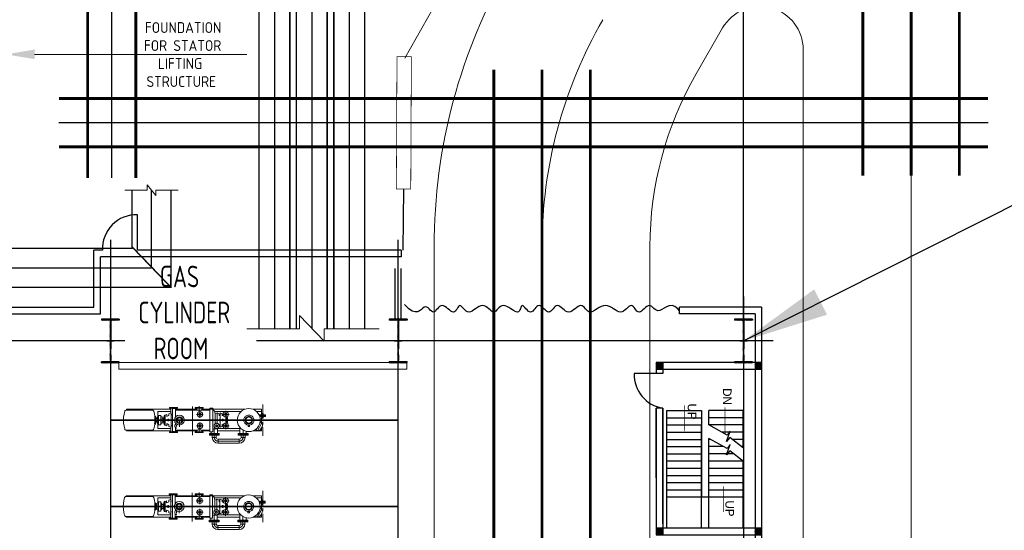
# Model space of a CAD drawing. Extents: x 18893 to 3351893, y -610358 to 406739.
# Tile 113 of 256: x 2141935 to 2176146, y 17060 to 34790. Entities that reach past the tile are written whole.
import ezdxf

# ---------------------------------------------------------------- set-up
doc = ezdxf.new("R2010")
doc.units = 0
doc.header["$LTSCALE"] = 800
doc.header["$MEASUREMENT"] = 0
doc.set_wipeout_variables(frame=1)
for name, pattern in [('CENTER', [2, 1.25, -0.25, 0.25, -0.25]), ('CENTER2', [1.125, 0.75, -0.125, 0.125, -0.125]), ('CONTINOUS', [0]), ('GTCHAIN', [24, 16, -3.2, 1.6, -3.2]), ('GTDASH', [12, 8, -4]), ('GTDOT', [6, 1.6, -4.4]), ('HIDDEN', [0.375, 0.25, -0.125])]:
    doc.linetypes.add(name, pattern=pattern)
doc.layers.get('0').update_dxf_attribs({"linetype": 'CONTINUOUS'})
for name, color, linetype in [('0-7-COL', 2, 'CENTER'), ('CENTER', 2, 'CENTER'), ('COL', 1, 'CENTER'), ('fencing', 6, 'CONTINUOUS'), ('GRID', 8, 'CENTER'), ('KEY PLAN', 251, 'CONTINUOUS'), ('PIPE', 1, 'CONTINUOUS'), ('REV3', 2, 'CONTINUOUS'), ('WALL', 6, 'CONTINUOUS')]:
    doc.layers.add(name, color=color, linetype=linetype)
for name, color, linetype, lineweight in [('DIM', 4, 'CONTINUOUS', 13), ('EQPT', 8, 'CONTINUOUS', 9), ('TEXT', 3, 'CONTINUOUS', 15)]:
    doc.layers.add(name, color=color, linetype=linetype, lineweight=lineweight)
doc.styles.add('HTX11', font='O8111901')
doc.styles.add('ROMANS', font='ISO9.shx', dxfattribs={"width": 0.8})
doc.styles.get("Standard").update_dxf_attribs({"font": 'ISO9'})
doc.linetypes.add('FENCELINE2', pattern='A,0.25,-0.1,[132,ltypeshp.shx,S=0.1,R=0,X=-0.1,Y=0],-0.1,1', length=1.45)
doc.dimstyles.get("Standard").update_dxf_attribs({"dimtxt": 0.18, "dimasz": 0.18, "dimexe": 0.18, "dimexo": 0.0625, "dimgap": 0.09, "dimtad": 0, "dimtih": 1, "dimtoh": 1, "dimdec": 4, "dimzin": 0, "dimdsep": 46, "dimtxsty": 'Standard', "dimcen": 0.09, "dimadec": 0, "dimazin": 0, "dimtfac": 1, "dimtdec": 4, "dimtofl": 0, "dimtmove": 0, "dimatfit": 3, "dimfxl": 0, "dimtolj": 1, "dimtzin": 0, "dimarcsym": 0})
pattern_1 = [(225, (987345.39, 1095521.387), (-22.097087, 22.097087), [])]
pattern_2 = [(225, (990776.214, 1095521.387), (-22.097087, 22.097087), [])]

# ---------------------------------------------------------------- blocks, each defined once
blk = doc.blocks.new('A$C3C7577A7')
blk.add_line((0, 0), (0, -43197))
blk = doc.blocks.new('A$C41E52089')
at = {"layer": 'COL'}
h = blk.add_hatch(dxfattribs=at)
h.set_pattern_fill('ANSI31', color=256, scale=100, style=0)
h.paths.add_polyline_path([(310, -720), (0, -720), (0, -760), (310, -760)])
h.paths.add_polyline_path([(0, -720), (-310, -720), (-310, -760), (0, -760)])
h.paths.add_polyline_path([(0, 0), (-13, 0), (-13, -720), (0, -720)])
h.paths.add_polyline_path([(0, 720), (-13, 720), (-13, 0), (0, 0)])
h.paths.add_polyline_path([(12, 0), (0, 0), (0, -720), (12, -720)])
h.paths.add_polyline_path([(12, 720), (0, 720), (0, 0), (12, 0)])
h.paths.add_polyline_path([(310, 760), (0, 760), (0, 720), (12, 720), (310, 720)])
h.paths.add_polyline_path([(0, 760), (-310, 760), (-310, 720), (0, 720)])
for p, q in [((-310, 760), (310, 760)), ((-310, 760), (-310, 720)), ((-310, 720), (310, 720)), ((-13, -720), (-13, 720)), ((12, -720), (12, 720)), ((310, 760), (310, 720)), ((-310, -720), (310, -720)), ((-310, -760), (-310, -720)), ((-310, -760), (310, -760)), ((310, -760), (310, -720))]:
    blk.add_line(p, q, dxfattribs=at)
at = {"layer": 'COL', "color": 2}
for p, q in [((0, -800), (0, 800)), ((123, 0), (-123, 0))]:
    blk.add_line(p, q, dxfattribs=at)
blk = doc.blocks.new('new block')
at = {"layer": 'EQPT'}
for p, q in [((16080, 77738), (15341, 77738)), ((15341, 77598), (15341, 77738)), ((16080, 77598), (16080, 77738)), ((16080, 77598), (16080, 77738)), ((14927, 77327), (14851, 77303)), ((15004, 77336), (14927, 77327)), ((15080, 77330), (15004, 77336)), ((15039, 77436), (15039, 77465)), ((15039, 77465), (15382, 77465)), ((15382, 77436), (15039, 77436)), ((15153, 77310), (15080, 77330)), ((15140, 77465), (15140, 77545)), ((15281, 77545), (15140, 77545)), ((15281, 77465), (15281, 77545)), ((16080, 77598), (15341, 77598)), ((15382, 77465), (15382, 77436)), ((16039, 77436), (16039, 77465)), ((16039, 77465), (16382, 77465)), ((16382, 77436), (16039, 77436)), ((16140, 77545), (16280, 77545)), ((16140, 77465), (16140, 77545)), ((16280, 77465), (16280, 77545)), ((16320, 77346), (16361, 77346)), ((16361, 77346), (16361, 76526)), ((16382, 77465), (16382, 77436)), ((17564, 77342), (17561, 77342)), ((17561, 77190), (17561, 77342)), ((17582, 77340), (17564, 77342)), ((17588, 77340), (17582, 77340)), ((17606, 77337), (17588, 77340)), ((17631, 77336), (17606, 77337)), ((17657, 77337), (17631, 77336)), ((17661, 77338), (17657, 77337)), ((17661, 76534), (17661, 77338)), ((14539, 77130), (14534, 77089)), ((14534, 77089), (14536, 77070)), ((14536, 77070), (14545, 77053)), ((14551, 77171), (14539, 77130)), ((14545, 77053), (14560, 77041)), ((14552, 77172), (14551, 77171)), ((14570, 77208), (14552, 77172)), ((14714, 77309), (14555, 77032)), ((14555, 77032), (14606, 77002)), ((14872, 77311), (14567, 77311)), ((14567, 77311), (14567, 77231)), ((14567, 77231), (14585, 77231)), ((14567, 77231), (14567, 77202)), ((14567, 77025), (14567, 76842)), ((14593, 77242), (14570, 77208)), ((14622, 77273), (14593, 77243)), ((14593, 77243), (14593, 77242)), ((14606, 77002), (14624, 77032)), ((14617, 77005), (14611, 76930)), ((14637, 77078), (14617, 77005)), ((14655, 77299), (14622, 77273)), ((14672, 77148), (14637, 77078)), ((14673, 77307), (14655, 77299)), ((14720, 77211), (14672, 77148)), ((14692, 77307), (14673, 77307)), ((14710, 77301), (14692, 77307)), ((14766, 77279), (14714, 77309)), ((14781, 77263), (14720, 77211)), ((14734, 77223), (14766, 77279)), ((14738, 77231), (14742, 77231)), ((14851, 77303), (14781, 77263)), ((14841, 76981), (14837, 76955)), ((14850, 77006), (14841, 76981)), ((14841, 76981), (14841, 76981)), ((14841, 76981), (14841, 76981)), ((14841, 76981), (14841, 76981)), ((14841, 76981), (14841, 76981)), ((14841, 76981), (14841, 76981)), ((14841, 76981), (14841, 76981)), ((14841, 76981), (14841, 76981)), ((14841, 76981), (14841, 76981)), ((14841, 76981), (14841, 76981)), ((14863, 77030), (14850, 77006)), ((14880, 77052), (14863, 77030)), ((14900, 77071), (14880, 77052)), ((14897, 76989), (14892, 76975)), ((14905, 77003), (14897, 76989)), ((14923, 77087), (14900, 77071)), ((14915, 77016), (14905, 77003)), ((14911, 76983), (14906, 76970)), ((14918, 76995), (14911, 76983)), ((14926, 77028), (14915, 77016)), ((14926, 77007), (14918, 76995)), ((14948, 77099), (14923, 77087)), ((14939, 77039), (14926, 77028)), ((14936, 77017), (14926, 77007)), ((14948, 77026), (14936, 77017)), ((14954, 77047), (14939, 77039)), ((14975, 77107), (14948, 77099)), ((14961, 77034), (14948, 77026)), ((14969, 77054), (14954, 77047)), ((14974, 77040), (14961, 77034)), ((14985, 77058), (14969, 77054)), ((14988, 77044), (14974, 77040)), ((15003, 77111), (14975, 77107)), ((14985, 77111), (14985, 77161)), ((14985, 77161), (15035, 77161)), ((15010, 77111), (14985, 77111)), ((15002, 77061), (14985, 77058)), ((15003, 77046), (14988, 77044)), ((15018, 77061), (15002, 77061)), ((15030, 77110), (15003, 77111)), ((15017, 77046), (15003, 77046)), ((15035, 77111), (15011, 77111)), ((15031, 77044), (15017, 77046)), ((15034, 77059), (15018, 77061)), ((15056, 77105), (15030, 77110)), ((15044, 77040), (15031, 77044)), ((15049, 77055), (15034, 77059)), ((15035, 77161), (15035, 77111)), ((15057, 77035), (15044, 77040)), ((15064, 77049), (15049, 77055)), ((15081, 77096), (15056, 77105)), ((15070, 77029), (15057, 77035)), ((15078, 77041), (15064, 77049)), ((15081, 77020), (15070, 77029)), ((15091, 77032), (15078, 77041)), ((15105, 77083), (15081, 77096)), ((15092, 77010), (15081, 77020)), ((15103, 77020), (15091, 77032)), ((15101, 76998), (15092, 77010)), ((15108, 76986), (15101, 76998)), ((15113, 77007), (15103, 77020)), ((15127, 77067), (15105, 77083)), ((15114, 76972), (15108, 76986)), ((15122, 76993), (15113, 77007)), ((15128, 76977), (15122, 76993)), ((15146, 77047), (15127, 77067)), ((15133, 76961), (15128, 76977)), ((15162, 77023), (15146, 77047)), ((15223, 77275), (15153, 77310)), ((15174, 76998), (15162, 77023)), ((15182, 76971), (15174, 76998)), ((15286, 77226), (15223, 77275)), ((15338, 77165), (15286, 77226)), ((16101, 77311), (15320, 77311)), ((15320, 77231), (15808, 77231)), ((15377, 77095), (15338, 77165)), ((15402, 77020), (15377, 77095)), ((15410, 76942), (15402, 77020)), ((15693, 77136), (15932, 77136)), ((15765, 77054), (15752, 77006)), ((15752, 77006), (15752, 76866)), ((15782, 77045), (15782, 76824)), ((15812, 77255), (15812, 77016)), ((15812, 76991), (15812, 76978)), ((15812, 76978), (15812, 76894)), ((15815, 77231), (16101, 77231)), ((15876, 77066), (15936, 77098)), ((15903, 77111), (15911, 77111)), ((15911, 77111), (15936, 77120)), ((15911, 77105), (15911, 77111)), ((15911, 77101), (15911, 77105)), ((15911, 77101), (15911, 77090)), ((15911, 77090), (15911, 77084)), ((15936, 77158), (16011, 77186)), ((15936, 77098), (15936, 77158)), ((16011, 77186), (16011, 76686)), ((16011, 77084), (16037, 77098)), ((16037, 77158), (16047, 77161)), ((16037, 77098), (16037, 77158)), ((16262, 77236), (16101, 77236)), ((16101, 77236), (16103, 77220)), ((16112, 77160), (16112, 77111)), ((16112, 77160), (16112, 77111)), ((16112, 76686), (16112, 77050)), ((16112, 76686), (16112, 77050)), ((16189, 77068), (16179, 77061)), ((16182, 77063), (16184, 76985)), ((16184, 76985), (16183, 76974)), ((16262, 76526), (16262, 77300)), ((16647, 77311), (16361, 77311)), ((16361, 77286), (16647, 77286)), ((16592, 77136), (16831, 77136)), ((16711, 77255), (16711, 77016)), ((17547, 77311), (16815, 77311)), ((16815, 77286), (17547, 77286)), ((17681, 77123), (17671, 77121)), ((17699, 77129), (17681, 77123)), ((17702, 77131), (17699, 77129)), ((17711, 77133), (17702, 77131)), ((17711, 76689), (17711, 77182)), ((18167, 77311), (17715, 77311)), ((17715, 77231), (18167, 77231)), ((17786, 77158), (17715, 77184)), ((17786, 77158), (17786, 77098)), ((17786, 77098), (17861, 77058)), ((17861, 77058), (17861, 77130)), ((17912, 77111), (17861, 77130)), ((17942, 77111), (17912, 77111)), ((17912, 77105), (17912, 77111)), ((17912, 77101), (17912, 77105)), ((17912, 77090), (17912, 77101)), ((17912, 77081), (17912, 77090)), ((17912, 77065), (17912, 77081)), ((17912, 77053), (17912, 77065)), ((17912, 77032), (17912, 77053)), ((17912, 77018), (17912, 77032)), ((17912, 76991), (17912, 77018)), ((17912, 76978), (17912, 76991)), ((17912, 76894), (17912, 76978)), ((17942, 76761), (17942, 77111)), ((17942, 77111), (17972, 77006)), ((17972, 76999), (17971, 77001)), ((17971, 77001), (17972, 77001)), ((18026, 77006), (17972, 77006)), ((17972, 77006), (17972, 77003)), ((17972, 77006), (17972, 77001)), ((17972, 76999), (17972, 76965)), ((17972, 76996), (17972, 76971)), ((18066, 77061), (18026, 77046)), ((18026, 77046), (18026, 76826)), ((18107, 77096), (18066, 77096)), ((18066, 77096), (18066, 76776)), ((18107, 77096), (18146, 77096)), ((18146, 77096), (18146, 76776)), ((18186, 77046), (18146, 77061)), ((19266, 77311), (18167, 77311)), ((18167, 77231), (18167, 77053)), ((18186, 76826), (18186, 77046)), ((18186, 76986), (18236, 76986)), ((18257, 77036), (18227, 77036)), ((18227, 77036), (18227, 76986)), ((18257, 76996), (18236, 76996)), ((18236, 76996), (18236, 76876)), ((18276, 77076), (18257, 77076)), ((18257, 77076), (18257, 76796)), ((18276, 77076), (18286, 77142)), ((18276, 77073), (18276, 77076)), ((18276, 77071), (18276, 77073)), ((18276, 77066), (18276, 77071)), ((18276, 77017), (18286, 77068)), ((18276, 77057), (18276, 77066)), ((18276, 77052), (18276, 77057)), ((18276, 77052), (18276, 77042)), ((18276, 77042), (18276, 77035)), ((18276, 77035), (18276, 77025)), ((18276, 77025), (18276, 77017)), ((18276, 77017), (18276, 77006)), ((18276, 77006), (18276, 76993)), ((18276, 76993), (18276, 76983)), ((18276, 76983), (18276, 76978)), ((18276, 76978), (18276, 76972)), ((18309, 77243), (18286, 77142)), ((18318, 77260), (18309, 77243)), ((18331, 77274), (18318, 77260)), ((18348, 77283), (18331, 77274)), ((18366, 77286), (18348, 77283)), ((18366, 77286), (19266, 77286)), ((19266, 77286), (19266, 77311)), ((19266, 77286), (19285, 77283)), ((19285, 77283), (19302, 77274)), ((19302, 77274), (19315, 77260)), ((19315, 77260), (19323, 77243)), ((19323, 77243), (19347, 77142)), ((19347, 77142), (19362, 77039)), ((19362, 77038), (19367, 76936)), ((14567, 76730), (14567, 76641)), ((14742, 76641), (14567, 76641)), ((14567, 76641), (14567, 76561)), ((14611, 76930), (14619, 76852)), ((14619, 76852), (14644, 76777)), ((14644, 76777), (14683, 76706)), ((14683, 76706), (14735, 76646)), ((14735, 76646), (14798, 76597)), ((14837, 76955), (14836, 76928)), ((14836, 76928), (14839, 76901)), ((14839, 76901), (14847, 76874)), ((14847, 76874), (14859, 76848)), ((14859, 76848), (14875, 76825)), ((14875, 76825), (14894, 76805)), ((14888, 76959), (14886, 76943)), ((14886, 76943), (14886, 76927)), ((14886, 76927), (14888, 76911)), ((14892, 76975), (14888, 76959)), ((14888, 76911), (14893, 76894)), ((14892, 76975), (14892, 76975)), ((14892, 76975), (14892, 76975)), ((14892, 76975), (14892, 76975)), ((14892, 76975), (14892, 76975)), ((14892, 76975), (14892, 76975)), ((14892, 76975), (14892, 76975)), ((14892, 76975), (14892, 76975)), ((14892, 76975), (14892, 76975)), ((14892, 76975), (14892, 76975)), ((14892, 76975), (14892, 76975)), ((14893, 76894), (14899, 76879)), ((14894, 76805), (14916, 76788)), ((14899, 76879), (14908, 76865)), ((14902, 76956), (14901, 76942)), ((14901, 76942), (14901, 76928)), ((14901, 76928), (14903, 76914)), ((14906, 76970), (14902, 76956)), ((14903, 76914), (14907, 76900)), ((14907, 76900), (14912, 76886)), ((14908, 76865), (14918, 76852)), ((14912, 76886), (14920, 76873)), ((14916, 76788), (14940, 76776)), ((14918, 76852), (14930, 76840)), ((14920, 76873), (14929, 76862)), ((14929, 76862), (14940, 76852)), ((14930, 76840), (14943, 76831)), ((14940, 76852), (14951, 76843)), ((14940, 76776), (14965, 76767)), ((14943, 76831), (14957, 76823)), ((14951, 76843), (14964, 76836)), ((14957, 76823), (14972, 76817)), ((14964, 76836), (14976, 76831)), ((14965, 76767), (14991, 76762)), ((14972, 76817), (14987, 76813)), ((14976, 76831), (14990, 76828)), ((14987, 76813), (15003, 76811)), ((14990, 76828), (15004, 76826)), ((14991, 76762), (15018, 76761)), ((15003, 76811), (15019, 76811)), ((15004, 76826), (15018, 76826)), ((15018, 76826), (15033, 76828)), ((15018, 76761), (15046, 76764)), ((15019, 76811), (15036, 76813)), ((15033, 76828), (15047, 76832)), ((15036, 76813), (15052, 76818)), ((15046, 76764), (15073, 76772)), ((15047, 76832), (15060, 76838)), ((15052, 76818), (15067, 76825)), ((15060, 76838), (15073, 76845)), ((15067, 76825), (15082, 76833)), ((15073, 76845), (15085, 76855)), ((15073, 76772), (15098, 76784)), ((15082, 76833), (15095, 76843)), ((15085, 76855), (15095, 76865)), ((15095, 76865), (15103, 76877)), ((15095, 76843), (15106, 76855)), ((15098, 76784), (15121, 76800)), ((15103, 76877), (15110, 76889)), ((15106, 76855), (15116, 76869)), ((15110, 76889), (15115, 76902)), ((15118, 76958), (15114, 76972)), ((15115, 76902), (15119, 76915)), ((15115, 76902), (15115, 76902)), ((15115, 76902), (15115, 76902)), ((15115, 76902), (15115, 76902)), ((15115, 76902), (15115, 76902)), ((15115, 76902), (15115, 76902)), ((15115, 76902), (15115, 76902)), ((15115, 76902), (15115, 76902)), ((15115, 76902), (15115, 76902)), ((15115, 76902), (15115, 76902)), ((15115, 76902), (15115, 76902)), ((15115, 76902), (15115, 76902)), ((15115, 76902), (15115, 76902)), ((15115, 76902), (15115, 76902)), ((15115, 76902), (15115, 76902)), ((15115, 76902), (15115, 76902)), ((15115, 76902), (15115, 76902)), ((15115, 76902), (15115, 76902)), ((15115, 76902), (15115, 76902)), ((15115, 76902), (15115, 76902)), ((15115, 76902), (15115, 76902)), ((15115, 76902), (15115, 76902)), ((15115, 76902), (15115, 76902)), ((15116, 76869), (15124, 76883)), ((15120, 76944), (15118, 76958)), ((15119, 76915), (15120, 76929)), ((15120, 76929), (15120, 76944)), ((15121, 76800), (15141, 76820)), ((15124, 76883), (15129, 76897)), ((15129, 76897), (15133, 76912)), ((15129, 76897), (15129, 76897)), ((15129, 76897), (15129, 76897)), ((15129, 76897), (15129, 76897)), ((15129, 76897), (15129, 76897)), ((15129, 76897), (15129, 76897)), ((15129, 76897), (15129, 76897)), ((15129, 76897), (15129, 76897)), ((15129, 76897), (15129, 76897)), ((15129, 76897), (15129, 76897)), ((15129, 76897), (15129, 76897)), ((15135, 76945), (15133, 76961)), ((15133, 76912), (15135, 76928)), ((15135, 76928), (15135, 76945)), ((15141, 76820), (15158, 76842)), ((15158, 76842), (15171, 76866)), ((15171, 76866), (15179, 76891)), ((15179, 76891), (15184, 76917)), ((15179, 76891), (15179, 76891)), ((15179, 76891), (15179, 76891)), ((15179, 76891), (15179, 76891)), ((15179, 76891), (15179, 76891)), ((15179, 76891), (15179, 76891)), ((15179, 76891), (15179, 76891)), ((15179, 76891), (15179, 76891)), ((15179, 76891), (15179, 76891)), ((15179, 76891), (15179, 76891)), ((15185, 76944), (15182, 76971)), ((15184, 76917), (15185, 76944)), ((15240, 76608), (15301, 76661)), ((15812, 76641), (15279, 76641)), ((15301, 76661), (15349, 76723)), ((15349, 76723), (15384, 76793)), ((15384, 76793), (15404, 76866)), ((15404, 76866), (15410, 76942)), ((15404, 76866), (15404, 76866)), ((15404, 76866), (15404, 76866)), ((15404, 76866), (15404, 76866)), ((15404, 76866), (15404, 76866)), ((15404, 76866), (15404, 76866)), ((15404, 76866), (15404, 76866)), ((15404, 76866), (15404, 76866)), ((15404, 76866), (15404, 76866)), ((15404, 76866), (15404, 76866)), ((15404, 76866), (15404, 76866)), ((15404, 76866), (15404, 76866)), ((15404, 76866), (15404, 76866)), ((15404, 76866), (15404, 76866)), ((15404, 76866), (15404, 76866)), ((15404, 76866), (15404, 76866)), ((15404, 76866), (15404, 76866)), ((15693, 76736), (15932, 76736)), ((15752, 76866), (15766, 76816)), ((15812, 76894), (15812, 76880)), ((15812, 76880), (15812, 76854)), ((15812, 76616), (15812, 76856)), ((15812, 76854), (15812, 76840)), ((16202, 76641), (15819, 76641)), ((15936, 76774), (15882, 76803)), ((15898, 76966), (15932, 76966)), ((15898, 76936), (15898, 76966)), ((15898, 76906), (15898, 76936)), ((15932, 76906), (15898, 76906)), ((15907, 76761), (15911, 76761)), ((15911, 76966), (15911, 76906)), ((15911, 76782), (15911, 76771)), ((15911, 76771), (15911, 76767)), ((15911, 76766), (15911, 76761)), ((15911, 76761), (15936, 76751)), ((15932, 76966), (15932, 76906)), ((15936, 76714), (15936, 76774)), ((16011, 76686), (15936, 76714)), ((16032, 76966), (16011, 76966)), ((16011, 76906), (16032, 76906)), ((16037, 76774), (16011, 76787)), ((16032, 76906), (16032, 76966)), ((16037, 76714), (16037, 76774)), ((16037, 76714), (16112, 76686)), ((16185, 76713), (16112, 76686)), ((16183, 76974), (16183, 76936)), ((16183, 76936), (16183, 76898)), ((16183, 76898), (16184, 76886)), ((16184, 76886), (16183, 76862)), ((16183, 76862), (16184, 76839)), ((16184, 76839), (16183, 76827)), ((16183, 76827), (16184, 76797)), ((16184, 76797), (16184, 76795)), ((16184, 76795), (16184, 76768)), ((16184, 76768), (16184, 76762)), ((16184, 76762), (16184, 76746)), ((16184, 76746), (16184, 76735)), ((16184, 76735), (16184, 76729)), ((16184, 76729), (16184, 76719)), ((16184, 76719), (16184, 76718)), ((16184, 76718), (16184, 76714)), ((16205, 76629), (16184, 76714)), ((16184, 76714), (16185, 76713)), ((16592, 76736), (16831, 76736)), ((16711, 76616), (16711, 76856)), ((17561, 76530), (17561, 76838)), ((17671, 76751), (17681, 76749)), ((17681, 76749), (17699, 76743)), ((17699, 76743), (17702, 76741)), ((17702, 76741), (17711, 76739)), ((17786, 76714), (17715, 76687)), ((17715, 76641), (18167, 76641)), ((17861, 76814), (17786, 76774)), ((17786, 76774), (17786, 76714)), ((17791, 76906), (17791, 76966)), ((17791, 76966), (17825, 76966)), ((17825, 76906), (17791, 76906)), ((17825, 76966), (17825, 76936)), ((17825, 76936), (17825, 76906)), ((17861, 76742), (17861, 76814)), ((17861, 76742), (17912, 76761)), ((17912, 76880), (17912, 76894)), ((17912, 76854), (17912, 76880)), ((17912, 76840), (17912, 76854)), ((17912, 76819), (17912, 76840)), ((17912, 76807), (17912, 76819)), ((17912, 76791), (17912, 76807)), ((17912, 76782), (17912, 76791)), ((17912, 76771), (17912, 76782)), ((17912, 76767), (17912, 76771)), ((17912, 76761), (17912, 76766)), ((17942, 76761), (17912, 76761)), ((17972, 76866), (17942, 76761)), ((17972, 76965), (17971, 76963)), ((17971, 76963), (17972, 76960)), ((17972, 76912), (17971, 76909)), ((17971, 76909), (17972, 76906)), ((17972, 76873), (17971, 76871)), ((17971, 76871), (17972, 76871)), ((17972, 76912), (17972, 76960)), ((17972, 76954), (17972, 76918)), ((17972, 76873), (17972, 76906)), ((17972, 76901), (17972, 76875)), ((17972, 76871), (17972, 76866)), ((17972, 76868), (17972, 76866)), ((17972, 76866), (18026, 76866)), ((18026, 76826), (18066, 76811)), ((18066, 76776), (18107, 76776)), ((18146, 76776), (18107, 76776)), ((18146, 76811), (18186, 76826)), ((18167, 76818), (18167, 76641)), ((18186, 76886), (18236, 76886)), ((18227, 76886), (18227, 76836)), ((18227, 76836), (18257, 76836)), ((18236, 76876), (18257, 76876)), ((18257, 76796), (18276, 76796)), ((18276, 76972), (18276, 76966)), ((18276, 76966), (18276, 76960)), ((18276, 76960), (18276, 76945)), ((18276, 76945), (18276, 76936)), ((18276, 76936), (18276, 76926)), ((18276, 76912), (18276, 76926)), ((18276, 76906), (18276, 76912)), ((18276, 76906), (18276, 76900)), ((18276, 76900), (18276, 76894)), ((18276, 76894), (18276, 76888)), ((18276, 76888), (18276, 76877)), ((18276, 76877), (18276, 76866)), ((18276, 76866), (18276, 76858)), ((18276, 76858), (18276, 76847)), ((18276, 76847), (18276, 76837)), ((18276, 76837), (18276, 76829)), ((18276, 76829), (18276, 76821)), ((18276, 76821), (18276, 76815)), ((18276, 76815), (18276, 76805)), ((18276, 76805), (18276, 76801)), ((18276, 76801), (18276, 76799)), ((18276, 76799), (18276, 76796)), ((18276, 76796), (18286, 76730)), ((18309, 76629), (18286, 76730)), ((19347, 76730), (19323, 76629)), ((19362, 76832), (19347, 76730)), ((19367, 76936), (19362, 76834)), ((19362, 76834), (19362, 76832)), ((14567, 76561), (14872, 76561)), ((14798, 76597), (14868, 76562)), ((14868, 76562), (14941, 76542)), ((14941, 76542), (15017, 76536)), ((15017, 76536), (15094, 76545)), ((15094, 76545), (15170, 76569)), ((15149, 76561), (16262, 76561)), ((15170, 76569), (15240, 76608)), ((16213, 76612), (16205, 76629)), ((16226, 76598), (16213, 76612)), ((16243, 76589), (16226, 76598)), ((16262, 76586), (16243, 76589)), ((16361, 76526), (16262, 76526)), ((16361, 76586), (16647, 76586)), ((16361, 76561), (16647, 76561)), ((16815, 76586), (17547, 76586)), ((16815, 76561), (17547, 76561)), ((17561, 76530), (17564, 76530)), ((17564, 76530), (17582, 76532)), ((17582, 76532), (17588, 76532)), ((17588, 76532), (17606, 76534)), ((17606, 76534), (17631, 76536)), ((17631, 76536), (17657, 76534)), ((17657, 76534), (17661, 76534)), ((17715, 76561), (18167, 76561)), ((18167, 76561), (19266, 76561)), ((18318, 76612), (18309, 76629)), ((18331, 76598), (18318, 76612)), ((18348, 76589), (18331, 76598)), ((18366, 76586), (18348, 76589)), ((18366, 76586), (19266, 76586)), ((19285, 76589), (19266, 76586)), ((19266, 76561), (19266, 76586)), ((19302, 76598), (19285, 76589)), ((19315, 76612), (19302, 76598)), ((19323, 76629), (19315, 76612))]:
    blk.add_line(p, q, dxfattribs=at)
at = {"layer": 'EQPT', "linetype": 'CENTER2', "ltscale": 4}
for p, q in [((16080, 77668), (15341, 77668)), ((15210, 77282), (15210, 77545)), ((16211, 77241), (16211, 77545)), ((14363, 76936), (19487, 76936))]:
    blk.add_line(p, q, dxfattribs=at)
at = {"layer": 'EQPT', "linetype": 'GTDASH'}
for p, q in [((15039, 77436), (15039, 77407)), ((15382, 77436), (15039, 77436)), ((15039, 77407), (15382, 77407)), ((15101, 77324), (15101, 77407)), ((15320, 77189), (15320, 77407)), ((15382, 77407), (15382, 77436)), ((16039, 77436), (16039, 77407)), ((16382, 77436), (16039, 77436)), ((16039, 77407), (16382, 77407)), ((16101, 77407), (16101, 77236)), ((16320, 77334), (16320, 77407)), ((16382, 77407), (16382, 77436)), ((16592, 77346), (16592, 77371)), ((16592, 77371), (16871, 77371)), ((16871, 77346), (16592, 77346)), ((16647, 77286), (16647, 77346)), ((16815, 77346), (16815, 77286)), ((16871, 77371), (16871, 77346)), ((17492, 77371), (17771, 77371)), ((17492, 77371), (17492, 77346)), ((17771, 77346), (17492, 77346)), ((17547, 77286), (17547, 77346)), ((17715, 77346), (17715, 77184)), ((17771, 77371), (17771, 77346)), ((16044, 77154), (16043, 77142)), ((16043, 77142), (16043, 77131)), ((16043, 77131), (16044, 77119)), ((16047, 77165), (16044, 77154)), ((16044, 77119), (16047, 77108)), ((16052, 77176), (16047, 77165)), ((16047, 77108), (16051, 77098)), ((16047, 77108), (16047, 77108)), ((16047, 77108), (16047, 77108)), ((16047, 77108), (16047, 77108)), ((16047, 77108), (16047, 77108)), ((16047, 77108), (16047, 77108)), ((16047, 77108), (16047, 77108)), ((16047, 77108), (16047, 77108)), ((16047, 77108), (16047, 77108)), ((16047, 77108), (16047, 77108)), ((16047, 77108), (16047, 77108)), ((16047, 77108), (16047, 77108)), ((16047, 77108), (16047, 77108)), ((16051, 77098), (16056, 77088)), ((16058, 77187), (16052, 77176)), ((16056, 77088), (16063, 77079)), ((16066, 77196), (16058, 77187)), ((16063, 77079), (16072, 77070)), ((16074, 77204), (16066, 77196)), ((16072, 77070), (16081, 77063)), ((16084, 77211), (16074, 77204)), ((16081, 77063), (16091, 77057)), ((16094, 77216), (16084, 77211)), ((16091, 77057), (16102, 77052)), ((16104, 77221), (16094, 77216)), ((16099, 77136), (16103, 77152)), ((16103, 77120), (16099, 77136)), ((16101, 77236), (16262, 77236)), ((16102, 77052), (16114, 77049)), ((16103, 77152), (16115, 77164)), ((16107, 77116), (16103, 77120)), ((16115, 77223), (16104, 77221)), ((16115, 77108), (16107, 77116)), ((16114, 77049), (16125, 77047)), ((16126, 77225), (16115, 77223)), ((16115, 77164), (16131, 77168)), ((16131, 77103), (16115, 77108)), ((16125, 77047), (16137, 77047)), ((16138, 77225), (16126, 77225)), ((16131, 77168), (16148, 77164)), ((16148, 77108), (16131, 77103)), ((16137, 77047), (16148, 77048)), ((16149, 77223), (16138, 77225)), ((16148, 77164), (16160, 77152)), ((16160, 77120), (16148, 77108)), ((16148, 77048), (16159, 77051)), ((16161, 77220), (16149, 77223)), ((16159, 77051), (16169, 77055)), ((16160, 77152), (16164, 77136)), ((16164, 77136), (16160, 77120)), ((16172, 77215), (16161, 77220)), ((16169, 77055), (16179, 77061)), ((16182, 77209), (16172, 77215)), ((16191, 77202), (16182, 77209)), ((16189, 77068), (16197, 77076)), ((16200, 77193), (16191, 77202)), ((16197, 77076), (16205, 77085)), ((16206, 77184), (16200, 77193)), ((16205, 77085), (16211, 77095)), ((16212, 77174), (16206, 77184)), ((16211, 77095), (16215, 77106)), ((16216, 77163), (16212, 77174)), ((16215, 77106), (16219, 77118)), ((16219, 77152), (16216, 77163)), ((16216, 77163), (16216, 77163)), ((16216, 77163), (16216, 77163)), ((16216, 77163), (16216, 77163)), ((16216, 77163), (16216, 77163)), ((16216, 77163), (16216, 77163)), ((16216, 77163), (16216, 77163)), ((16216, 77163), (16216, 77163)), ((16216, 77163), (16216, 77163)), ((16216, 77163), (16216, 77163)), ((16216, 77163), (16216, 77163)), ((16216, 77163), (16216, 77163)), ((16216, 77163), (16216, 77163)), ((16220, 77141), (16219, 77152)), ((16219, 77118), (16220, 77130)), ((16220, 77130), (16220, 77141)), ((16652, 77284), (16647, 77286)), ((16664, 77282), (16652, 77284)), ((16675, 77281), (16664, 77282)), ((16682, 77279), (16675, 77281)), ((16706, 77275), (16682, 77279)), ((16731, 77274), (16706, 77275)), ((16757, 77275), (16731, 77274)), ((16781, 77279), (16757, 77275)), ((16788, 77281), (16781, 77279)), ((16799, 77282), (16788, 77281)), ((16811, 77284), (16799, 77282)), ((16815, 77286), (16811, 77284)), ((17519, 77221), (17507, 77222)), ((17508, 77164), (17507, 77164)), ((17520, 77152), (17508, 77164)), ((17508, 77108), (17520, 77120)), ((17544, 77208), (17519, 77221)), ((17524, 77136), (17520, 77152)), ((17520, 77120), (17524, 77136)), ((17564, 77188), (17544, 77208)), ((17544, 77064), (17564, 77084)), ((17552, 77284), (17547, 77286)), ((17561, 77282), (17552, 77284)), ((17576, 77163), (17564, 77188)), ((17564, 77084), (17576, 77108)), ((17580, 77136), (17576, 77163)), ((17576, 77108), (17580, 77136)), ((17661, 77121), (17671, 77121)), ((17715, 77184), (17711, 77182)), ((14516, 76816), (14435, 76816)), ((14435, 76816), (14435, 76756)), ((14435, 76756), (14516, 76756)), ((14516, 76710), (14516, 76862)), ((14516, 76862), (14535, 76862)), ((14535, 76710), (14516, 76710)), ((14535, 76862), (14555, 76862)), ((14535, 76710), (14535, 76862)), ((14535, 76862), (14535, 76710)), ((14555, 76710), (14535, 76710)), ((14555, 76862), (14555, 76710)), ((14630, 76816), (14555, 76816)), ((14655, 76756), (14555, 76756)), ((17671, 76751), (17661, 76751)), ((17711, 76689), (17715, 76688)), ((17715, 76688), (17715, 76526)), ((16592, 76501), (16592, 76526)), ((16592, 76526), (16871, 76526)), ((16871, 76501), (16592, 76501)), ((16647, 76586), (16652, 76588)), ((16647, 76526), (16647, 76586)), ((16652, 76588), (16664, 76590)), ((16664, 76590), (16675, 76591)), ((16675, 76591), (16682, 76593)), ((16682, 76593), (16706, 76596)), ((16706, 76596), (16731, 76597)), ((16731, 76597), (16757, 76596)), ((16757, 76596), (16781, 76593)), ((16781, 76593), (16788, 76591)), ((16788, 76591), (16799, 76590)), ((16799, 76590), (16811, 76588)), ((16811, 76588), (16815, 76586)), ((16815, 76586), (16815, 76526)), ((16871, 76526), (16871, 76501)), ((17492, 76501), (17492, 76526)), ((17492, 76526), (17771, 76526)), ((17771, 76501), (17492, 76501)), ((17547, 76586), (17552, 76588)), ((17547, 76526), (17547, 76586)), ((17552, 76588), (17561, 76590)), ((17771, 76526), (17771, 76501))]:
    blk.add_line(p, q, dxfattribs=at)
at = {"layer": 'EQPT', "linetype": 'GTDOT'}
for p, q in [((16320, 77346), (16262, 77346)), ((16262, 77346), (16262, 77300)), ((16262, 77286), (16262, 76586)), ((16262, 76561), (16361, 76561))]:
    blk.add_line(p, q, dxfattribs=at)
at = {"layer": 'EQPT', "linetype": 'GTCHAIN'}
for p, q in [((16731, 77286), (16731, 77371)), ((17631, 77346), (17631, 77371)), ((17423, 76936), (17423, 77165)), ((14435, 76786), (14535, 76786)), ((14435, 76786), (14535, 76786)), ((14641, 76786), (14535, 76786)), ((14641, 76786), (14535, 76786)), ((16731, 76619), (16731, 76454)), ((17631, 76526), (17631, 76501))]:
    blk.add_line(p, q, dxfattribs=at)
at = {"layer": 'EQPT'}
for centre, radius in [((15812, 77136), 95.1), ((15812, 77136), 44.3), ((15812, 77136), 39.4), ((16711, 77136), 95.1), ((16711, 77136), 44.3), ((16711, 77136), 39.4), ((17423, 76936), 172), ((17423, 76936), 116), ((17423, 76936), 83), ((15812, 76736), 95.1), ((15812, 76736), 44.3), ((15812, 76736), 39.4), ((16711, 76736), 95.1), ((16711, 76736), 44.3), ((16711, 76736), 39.4)]:
    blk.add_circle(centre, radius, dxfattribs=at)
for centre, radius, start, end in [((15341, 77537), 200, 90.0871, 177.9762), ((16080, 77537), 200, 2.0238, 89.9129), ((15338, 77540), 58.1, 87.9279, 175.3303), ((16083, 77540), 58.1, 4.6697, 92.0721)]:
    blk.add_arc(centre, radius, start, end, dxfattribs=at)
at = {"layer": 'EQPT', "linetype": 'CENTER2', "ltscale": 4}
for centre, start, end in [((15341, 77537), 90.1064, 176.881), ((16080, 77537), 3.119, 89.8936)]:
    blk.add_arc(centre, 130, start, end, dxfattribs=at)
blk = doc.blocks.new('Stair-Unl. Bay')
at = {"layer": 'REV3', "linetype": 'Continuous'}
h = blk.add_hatch(dxfattribs=at)
h.set_pattern_fill('ANSI31', color=256, scale=250, angle=90, style=0)
h.set_pattern_definition(pattern_1)
h.paths.add_polyline_path([(862563, 874681), (862563, 874796), (862793, 874796), (862793, 874681)])
h = blk.add_hatch(dxfattribs=at)
h.set_pattern_fill('ANSI31', color=256, scale=250, angle=90, style=0)
h.set_pattern_definition(pattern_2)
h.paths.add_polyline_path([(865994, 874681), (865994, 874796), (866224, 874796), (866224, 874681)])
h = blk.add_hatch(dxfattribs=at)
h.set_pattern_fill('ANSI31', color=256, scale=250, angle=90, style=0)
h.set_pattern_definition(pattern_1)
h.paths.add_polyline_path([(862563, 874566), (862563, 874681), (862793, 874681), (862793, 874566)])
h = blk.add_hatch(dxfattribs=at)
h.set_pattern_fill('ANSI31', color=256, scale=250, angle=90, style=0)
h.set_pattern_definition(pattern_2)
h.paths.add_polyline_path([(865994, 874566), (865994, 874681), (866224, 874681), (866224, 874566)])
h = blk.add_hatch(dxfattribs=at)
h.set_pattern_fill('ANSI31', color=256, scale=250, angle=90, style=0)
h.set_pattern_definition([(225, (987345.39, 1089771.387), (-22.097087, 22.097087), [])])
h.paths.add_polyline_path([(862563, 868816), (862563, 869046), (862793, 869046), (862793, 868816)])
h = blk.add_hatch(dxfattribs=at)
h.set_pattern_fill('ANSI31', color=256, scale=250, angle=90, style=0)
h.set_pattern_definition([(225, (990776.214, 1089771.387), (-22.097087, 22.097087), [])])
h.paths.add_polyline_path([(865994, 868816), (865994, 869046), (866224, 869046), (866224, 868816)])
for p, q in [((862563, 874796), (862793, 874796)), ((865994, 874796), (866224, 874796)), ((862563, 874566), (862793, 874566)), ((865994, 874566), (866224, 874566)), ((864652, 873481), (864402, 873481))]:
    blk.add_line(p, q, dxfattribs=at)
at = {"layer": 'REV3', "linetype": 'Continuous', "flags": 128}
for points in [[(863885, 873083, 0, 150, 0), (863885, 873438, 25, 25, 0), (863885, 873997, 25, 25, 0)], [(863833, 871281, 0, 150, 0), (863833, 870927, 25, 25, 0), (863833, 870368, 25, 25, 0)], [(865241, 871216, 0, 150, 0), (865241, 870861, 25, 25, 0), (865241, 870303, 25, 25, 0)]]:
    blk.add_lwpolyline(points, format="xyseb", dxfattribs=at)
at = {"layer": 'WALL'}
for p, q in [((863202, 874566), (863202, 872244)), ((864402, 874566), (864402, 871446)), ((864652, 874566), (864652, 870981)), ((865852, 874566), (865852, 870481)), ((866224, 870395), (866224, 874418)), ((864402, 873481), (863202, 873481)), ((865852, 873481), (864652, 873481)), ((864402, 873231), (863202, 873231)), ((865852, 873231), (864652, 873231)), ((864402, 872981), (863202, 872981)), ((864402, 872731), (863202, 872731)), ((865852, 872981), (864652, 872981)), ((865852, 872731), (864652, 872731)), ((864402, 872481), (863202, 872481)), ((865852, 872481), (864652, 872481)), ((864402, 872231), (863202, 872231)), ((865852, 872231), (864652, 872231)), ((863202, 871779), (863202, 870481)), ((863202, 871731), (863263, 871731)), ((863535, 871981), (864402, 871981)), ((863888, 871731), (864402, 871731)), ((865852, 871981), (864652, 871981)), ((865852, 871731), (864652, 871731)), ((863202, 871481), (863580, 871481)), ((864339, 871481), (864402, 871481)), ((865852, 871481), (864652, 871481)), ((863202, 871231), (863952, 871231)), ((865852, 871231), (864652, 871231)), ((863202, 870981), (864402, 870981)), ((863202, 870731), (864402, 870731)), ((864402, 870981), (864402, 870481)), ((865852, 870981), (864652, 870981)), ((865852, 870731), (864652, 870731)), ((863202, 870481), (864402, 870481)), ((865852, 870481), (864652, 870481)), ((865993, 870395), (866223, 870395)), ((865994, 869195), (866997, 869195))]:
    blk.add_line(p, q, dxfattribs=at)
for points in [[(862563, 874796), (862563, 874566), (866224, 874566), (866224, 874796)], [(866224, 868816), (866224, 869046), (862563, 869046), (862563, 868816)]]:
    blk.add_lwpolyline(points, close=True, dxfattribs=at)
for points in [[(862793, 869046), (862793, 874796)], [(865994, 870395), (865994, 874796)], [(866224, 870395), (866224, 874796)], [(862563, 869046), (862563, 874566)], [(865994, 870395), (865994, 874566)], [(865993, 874418), (865994, 870395)], [(864652, 870481), (864652, 873481)], [(866224, 872818), (866224, 870395)], [(863198, 872247), (863670, 871875), (863781, 872015), (863655, 871659), (863766, 871799), (864402, 871446)], [(863198, 871783), (863670, 871410), (863781, 871550), (863655, 871194), (863766, 871335), (864402, 870981)], [(862563, 868816), (862563, 869086)], [(862793, 868816), (862793, 869046)], [(865994, 868816), (865994, 869195)], [(866224, 868816), (866224, 869195)]]:
    blk.add_lwpolyline(points, dxfattribs=at)
blk.add_arc((865811, 869223), 1186, 358.6299, 81.1377, dxfattribs=at)
at = {"style": 'HTX11'}
for s, p in [('UP', (863822, 873602)), ('UP', (865131, 870236)), ('DN', (863909, 869703))]:
    blk.add_text(s, height=300, rotation=90, dxfattribs=at).set_placement(p)

msp = doc.modelspace()

# ---------------------------------------------------------------- linework, layer by layer
at = {"color": 2, "linetype": 'CENTER', "lineweight": 5}
for p, q in [((2147933.97, 20362.35), (2147933.97, 21411.15)), ((2147928.97, 17362.35), (2147928.97, 18411.15))]:
    msp.add_line(p, q, dxfattribs=at)
at = {"linetype": 'CONTINOUS', "lineweight": 15}
msp.add_solid([(2142449.89, 33419.89), (2141449.89, 33586.55), (2142449.89, 33753.22)], dxfattribs=at)
at = {"layer": '0-7-COL', "linetype": 'CENTER2', "lineweight": 5, "ltscale": 2, "const_width": 50, "flags": 128}
for points in [[(2145084.97, 20885.33), (2155084.97, 20885.33)], [(2145084.97, 17885.33), (2155084.97, 17885.33)]]:
    msp.add_lwpolyline(points, dxfattribs=at)
at = {"layer": 'CENTER', "lineweight": 5, "ltscale": 0.5}
for p, q in [((2150378.97, 21428.24), (2150378.97, 20345.27)), ((2150378.97, 18426.81), (2150378.97, 17343.85))]:
    msp.add_line(p, q, dxfattribs=at)
at = {"layer": 'fencing', "linetype": 'FENCELINE2', "ltscale": 1500}
msp.add_line((2155267.22, 28915.2, 0), (2155242.61, 26785.33, 0), dxfattribs=at)
at = {"layer": 'GRID', "linetype": 'CENTER', "ltscale": 5000}
for p, q in [((2145084.97, 27151.09), (2145084.97, -14821.01)), ((2155084.97, -14147.08), (2155084.97, 27151.09)), ((2167084.97, 25178.7), (2167084.97, -14374.92)), ((2168111.29, 23635.33), (2072684.46, 23635.33))]:
    msp.add_line(p, q, dxfattribs=at)
at = {"layer": 'KEY PLAN', "linetype": 'CONTINOUS', "lineweight": 15}
for p, q in [((2172907.97, 80115.86), (2172907.97, -39752.67)), ((2165358.94, 51175.34, 0), (2155319.67, 33454.44, 0)), ((2165442.59, 32914.71), (2166358.94, 34501.87)), ((2169157.97, 33751.87), (2169157.97, -14828.55)), ((2156334.97, -12364.25), (2156334.97, 26915.13)), ((2160084.97, 26915.13), (2160084.97, -21114.67)), ((2163834.97, -14828.13), (2163834.97, 26915.13))]:
    msp.add_line(p, q, dxfattribs=at)
at = {"layer": 'KEY PLAN', "linetype": 'CENTER2', "ltscale": 5000}
msp.add_line((2145134.97, 29297.33, 0), (2145134.97, 37027.54, 0), dxfattribs=at)
at = {"layer": 'KEY PLAN', "linetype": 'CONTINOUS', "lineweight": 15, "const_width": 100}
for points in [[(2171231.97, 78232.75), (2171231.97, 29377.33)], [(2172907.97, 78232.75), (2172907.97, 29377.33)], [(2174583.97, 78232.75), (2174583.97, 29377.33)]]:
    msp.add_lwpolyline(points, dxfattribs=at)
at = {"layer": 'KEY PLAN', "linetype": 'CENTER2', "ltscale": 5000}
for points in [[(2152084.97, 55211.48), (2152084.97, 24068.05)], [(2150784.97, 54277.48), (2150784.97, 24054.53)], [(2153384.97, 54277.48), (2153384.97, 24068.05)], [(2143296.97, 31215.33), (2175583.97, 31215.33)]]:
    msp.add_lwpolyline(points, dxfattribs=at)
at = {"layer": 'KEY PLAN', "const_width": 50}
for points in [[(2151319.97, 24054.53), (2151319.97, 52925.33)], [(2151550.07, 24054.53), (2151550.07, 52925.33)], [(2152620.07, 24054.53), (2152620.07, 52925.33)], [(2152849.97, 24054.53), (2152849.97, 52925.33)], [(2153919.97, 24068.05), (2153919.97, 52925.33)], [(2085340.78, 26849.69), (2145839.17, 26849.69), (2145839.17, 28867.74)]]:
    msp.add_lwpolyline(points, dxfattribs=at)
at = {"layer": 'KEY PLAN', "linetype": 'HIDDEN', "ltscale": 5000, "const_width": 100, "elevation": 0}
for points in [[(2144296.97, 29297.33), (2144296.97, 37027.54)], [(2145972.97, 29297.33), (2145972.97, 37027.54)]]:
    msp.add_lwpolyline(points, dxfattribs=at)
at = {"layer": 'KEY PLAN', "linetype": 'CONTINOUS', "lineweight": 15}
for points in [[(2142449.89, 33586.55), (2149824.96, 33586.55)], [(2147443.25, 28867.74), (2146669.02, 28867.74), (2146669.02, 28681.93), (2146359.32, 29053.56), (2146359.32, 28867.74), (2145585.09, 28867.74)]]:
    msp.add_lwpolyline(points, dxfattribs=at)
at = {"layer": 'KEY PLAN', "const_width": 25, "elevation": 0}
msp.add_lwpolyline([(2155043.8, 33501.97), (2155543.8, 33501.97), (2155523.16, 28915.2), (2155023.16, 28915.2)], close=True, dxfattribs=at)
at = {"layer": 'KEY PLAN', "linetype": 'HIDDEN', "ltscale": 5000, "const_width": 100}
for points in [[(2158408.89, 33053.33), (2158408.89, 10635.33)], [(2160084.89, 33053.33), (2160084.89, 10635.33)], [(2161760.89, 33053.33), (2161760.89, 10635.33)], [(2143296.97, 32053.33), (2175583.97, 32053.33)], [(2143296.97, 30377.33), (2175583.97, 30377.33)]]:
    msp.add_lwpolyline(points, dxfattribs=at)
at = {"layer": 'KEY PLAN', "linetype": 'CONTINOUS', "lineweight": 15}
for centre, radius, start, end in [((2175834.89, 26914.71), 19500, 150, 180), ((2167657.97, 33751.87), 1500, 0, 150), ((2175834.89, 26914.71), 15750, 150, 180), ((2175834.89, 26914.71), 12000, 150, 180)]:
    msp.add_arc(centre, radius, start, end, dxfattribs=at)
at = {"layer": 'PIPE'}
msp.add_lwpolyline([(2164856.08, 24680.81), (2164805.69, 24751.37), (2164701.53, 24834.1), (2164600.14, 24864.59), (2164502.64, 24856.05), (2164410.17, 24821.66), (2164323.89, 24774.62), (2164244.92, 24728.1), (2164174.39, 24695.31), (2164113.01, 24686.23), (2164059.6, 24698), (2164012.58, 24724.58), (2163970.34, 24759.91), (2163931.27, 24797.92), (2163893.78, 24832.57), (2163856.24, 24857.81), (2163817.07, 24867.56), (2163775.06, 24857.69), (2163730.62, 24831.68), (2163684.56, 24794.89), (2163637.69, 24752.73), (2163590.81, 24710.56), (2163544.75, 24673.78), (2163500.31, 24647.76), (2163458.3, 24637.9), (2163419.28, 24647.76), (2163382.83, 24673.78), (2163348.24, 24710.56), (2163314.85, 24752.73), (2163281.96, 24794.89), (2163248.89, 24831.68), (2163214.97, 24857.69), (2163179.5, 24867.56), (2163141.9, 24857.69), (2163102, 24831.68), (2163059.71, 24794.89), (2163014.97, 24752.73), (2162967.7, 24710.56), (2162917.82, 24673.78), (2162865.25, 24647.76), (2162809.92, 24637.9), (2162751.81, 24647.76), (2162691.12, 24673.78), (2162628.09, 24710.56), (2162563, 24752.73), (2162496.07, 24794.89), (2162427.58, 24831.68), (2162357.77, 24857.69), (2162286.89, 24867.56), (2162215.3, 24857.69), (2162143.74, 24831.68), (2162073.04, 24794.89), (2162004.04, 24752.73), (2161937.56, 24710.56), (2161874.46, 24673.78), (2161815.56, 24647.76), (2161761.7, 24637.9), (2161713.37, 24647.76), (2161669.68, 24673.78), (2161629.38, 24710.56), (2161591.23, 24752.73), (2161554, 24794.89), (2161516.43, 24831.68), (2161477.3, 24857.69), (2161435.35, 24867.56), (2161389.67, 24857.69), (2161340.59, 24831.68), (2161288.78, 24794.89), (2161234.89, 24752.73), (2161179.59, 24710.56), (2161123.52, 24673.78), (2161067.35, 24647.76), (2161011.74, 24637.9), (2160957.26, 24647.76), (2160904.12, 24673.78), (2160852.45, 24710.56), (2160802.37, 24752.73), (2160754.01, 24794.89), (2160707.51, 24831.68), (2160662.98, 24857.69), (2160620.55, 24867.56), (2160580.25, 24857.69), (2160541.67, 24831.68), (2160504.3, 24794.89), (2160467.64, 24752.73), (2160431.19, 24710.56), (2160394.43, 24673.78), (2160356.86, 24647.76), (2160317.97, 24637.9), (2160277.42, 24647.76), (2160235.51, 24673.78), (2160192.68, 24710.56), (2160149.39, 24752.73), (2160106.11, 24794.89), (2160063.28, 24831.68), (2160021.36, 24857.69), (2159980.82, 24867.56), (2159941.94, 24857.69), (2159904.46, 24831.68), (2159867.94, 24794.89), (2159831.96, 24752.73), (2159796.07, 24710.56), (2159759.86, 24673.78), (2159722.89, 24647.76), (2159684.72, 24637.9), (2159645.16, 24647.76), (2159604.89, 24673.78), (2159564.82, 24710.56), (2159525.87, 24752.73), (2159488.94, 24794.89), (2159454.95, 24831.68), (2159424.81, 24857.69), (2159399.43, 24867.56), (2159379.24, 24857.69), (2159362.69, 24831.68), (2159347.77, 24794.89), (2159332.43, 24752.73), (2159314.67, 24710.56), (2159292.45, 24673.78), (2159263.75, 24647.76), (2159226.53, 24637.9), (2159179.48, 24647.76), (2159124.07, 24673.78), (2159062.49, 24710.56), (2158996.9, 24752.73), (2158929.48, 24794.89), (2158862.42, 24831.68), (2158797.9, 24857.69), (2158738.08, 24867.56), (2158684.6, 24857.69), (2158636.84, 24831.68), (2158593.64, 24794.89), (2158553.84, 24752.73), (2158516.26, 24710.56), (2158479.74, 24673.78), (2158443.13, 24647.76), (2158405.25, 24637.9), (2158365.13, 24647.76), (2158322.61, 24673.78), (2158277.71, 24710.56), (2158230.46, 24752.73), (2158180.87, 24794.89), (2158128.98, 24831.68), (2158074.81, 24857.69), (2158018.38, 24867.56), (2157959.84, 24857.69), (2157899.78, 24831.68), (2157838.91, 24794.89), (2157777.94, 24752.73), (2157717.58, 24710.56), (2157658.53, 24673.78), (2157601.51, 24647.76), (2157547.22, 24637.9), (2157496.25, 24647.76), (2157448.65, 24673.78), (2157404.34, 24710.56), (2157363.25, 24752.73), (2157325.29, 24794.89), (2157290.4, 24831.68), (2157258.5, 24857.69), (2157229.52, 24867.56), (2157203.2, 24857.69), (2157178.63, 24831.68), (2157154.74, 24794.89), (2157130.43, 24752.73), (2157104.62, 24710.56), (2157076.23, 24673.78), (2157044.17, 24647.76), (2157007.37, 24637.9), (2156965.12, 24647.76), (2156918.26, 24673.78), (2156868.01, 24710.56), (2156815.61, 24752.73), (2156762.28, 24794.89), (2156709.23, 24831.68), (2156657.71, 24857.69), (2156608.92, 24867.56), (2156563.8, 24857.69), (2156522.05, 24831.68), (2156483.08, 24794.89), (2156446.3, 24752.73), (2156411.13, 24710.56), (2156376.96, 24673.78), (2156343.21, 24647.76), (2156309.28, 24637.9), (2156274.65, 24647.65), (2156239.06, 24672.88), (2156202.31, 24707.54), (2156164.2, 24745.55), (2156124.55, 24780.88), (2156083.15, 24807.45), (2156039.82, 24819.23), (2155994.35, 24810.15), (2155946.12, 24777.36), (2155892.78, 24730.84), (2155831.55, 24683.8), (2155759.64, 24649.41), (2155674.29, 24640.86), (2155572.71, 24671.36), (2155452.12, 24754.08), (2155309.73, 24902.23)], dxfattribs=at)
at = {"layer": 'WALL'}
for p, q in [((2146023.43, 26785.33), (2146023.43, 28018.11)), ((2144810.22, 26785.33), (2144508.41, 26785.33)), ((2144508.41, 24805.33), (2144508.41, 26785.33)), ((2155185.64, 26785.33), (2146023.43, 26785.33)), ((2155185.64, 26785.33), (2155185.64, 26555.33)), ((2155185.64, 26555.33), (2144738.43, 26555.33)), ((2144738.43, 24575.33), (2144738.43, 26555.33)), ((2154985.64, 24385.33), (2154985.64, 26151.15)), ((2155185.64, 24385.33), (2155185.64, 26151.15)), ((2134437.06, 24805.33), (2144508.41, 24805.33)), ((2167714.97, 24805.33), (2164856.08, 24805.33)), ((2164856.08, 24575.33), (2164856.08, 24805.33)), ((2167714.97, 24805.33), (2167714.97, -14193.53)), ((2134437.06, 24575.33), (2144738.43, 24575.33)), ((2155185.64, 24385.33), (2154985.64, 24385.33)), ((2167484.97, 24575.33), (2164856.08, 24575.33)), ((2167484.97, 24575.33), (2167484.97, -13963.53))]:
    msp.add_line(p, q, dxfattribs=at)
at = {"layer": 'WALL', "lineweight": 5}
for p, q in [((2155384.97, 22885.33), (2145097.47, 22885.33)), ((2145384.97, 22655.46), (2145384.97, 22885.33)), ((2155384.97, 22655.46), (2145384.97, 22655.46)), ((2155384.97, 22885.33), (2147008, 22885.33)), ((2155384.97, 22885.33), (2155384.97, 22655.46))]:
    msp.add_line(p, q, dxfattribs=at)
at = {"layer": 'WALL'}
msp.add_arc((2145995.08, 26832.64), 1185.8, 88.629881, 182.286722, dxfattribs=at)

# ---------------------------------------------------------------- block references
at = {"rotation": 180}
msp.add_blockref('A$C3C7577A7', (2167084.97, 23635.33), dxfattribs=at)
at = {"color": 8, "rotation": 180}
msp.add_blockref('Stair-Unl. Bay', (3030277.87, 891697.47), dxfattribs=at)
at = {"layer": 'COL', "rotation": 180}
for p in [(2145084.97, 23635.33), (2145084.97, 23635.33), (2155084.97, 23635.33), (2167084.97, 23635.33), (2167084.97, 23635.33)]:
    msp.add_blockref('A$C41E52089', p, dxfattribs=at)
at = {"layer": 'DIM', "lineweight": 5, "rotation": 180}
for p in [(2164906.81, 97822.64), (2164901.81, 94822.64)]:
    msp.add_blockref('new block', p, dxfattribs=at)

# ---------------------------------------------------------------- texts
at = {"layer": 'KEY PLAN', "linetype": 'CONTINOUS', "lineweight": 15, "insert": (2146195.7, 34704.58), "char_height": 375, "width": 3598.6169, "attachment_point": 1, "style": 'ROMANS'}
msp.add_mtext('{\\W0.32954; \\W1;FOUNDATION \\P{\\W0.197961; }FOR STATOR \\P{\\W2.51375; }LIFTING  \\P{\\W0.671646; }STRUCTURE}', dxfattribs=at)

# ---------------------------------------------------------------- leaders
at = {"linetype": 'CONTINOUS', "lineweight": 15}
msp.add_leader([(2167084.89, 23635.29), (2196449.79, 38443.02), (2203077.28, 38443.02)], dimstyle='Standard', override={"dimtxt": 350, "dimasz": 3000, "dimexe": 0, "dimexo": 0, "dimgap": 100, "dimtad": 0, "dimtih": 0, "dimtoh": 0, "dimdec": 0, "dimtxsty": 'ROMANS', "dimcen": 0, "dimclrd": 9, "dimclre": 9, "dimclrt": 256, "dimtdec": 0, "dimtix": 1, "dimtofl": 1, "dimatfit": 0}, dxfattribs=at)

# ---------------------------------------------------------------- next in the draw order: wipeouts: each hides what was drawn before it
msp.add_wipeout([(2145598, 23190.59), (2150151.58, 23157.29), (2150151.58, 26483.22), (2145598, 26483.22)], dxfattribs=at).dxf.layer = 'TEXT'

# ---------------------------------------------------------------- next in the draw order: linework, layer by layer
at = {"layer": 'KEY PLAN', "const_width": 50}
for points in [[(2150249.97, 24054.53), (2150249.97, 52925.33)], [(2086690.78, 25499.69), (2147189.17, 25499.69), (2147189.17, 28867.74)], [(2147189.17, 25499.69), (2145839.17, 26902.14)]]:
    msp.add_lwpolyline(points, dxfattribs=at)
at = {"layer": 'KEY PLAN', "linetype": 'CENTER2', "ltscale": 5000}
msp.add_lwpolyline([(2086015.78, 26174.69), (2146514.17, 26174.69), (2146514.17, 28867.74)], dxfattribs=at)
at = {"layer": 'KEY PLAN', "linetype": 'CONTINOUS', "lineweight": 15}
msp.add_lwpolyline([(2149831.29, 24054.53), (2151656.72, 24054.53), (2151656.72, 24514.29), (2152513.23, 23621.81), (2152513.23, 24054.53), (2154428.9, 24054.53)], dxfattribs=at)
msp.add_lwpolyline([(2149831.29, 24054.53), (2151656.72, 24054.53), (2151656.72, 24514.29), (2152513.23, 23621.81), (2152513.23, 24054.53), (2154428.9, 24054.53)], dxfattribs=at)

# ---------------------------------------------------------------- next in the draw order: texts
at = {"layer": 'TEXT', "linetype": 'CONTINOUS', "lineweight": 15, "insert": (2145963.05, 26248.73), "char_height": 750, "width": 4291.0714, "attachment_point": 1, "style": 'ROMANS'}
msp.add_mtext('{\\W1.96184; }GAS \\P{\\W0.172368; }CYLINDER \\P{\\W1.45657; }ROOM', dxfattribs=at)

doc.saveas('drawing.dxf')
